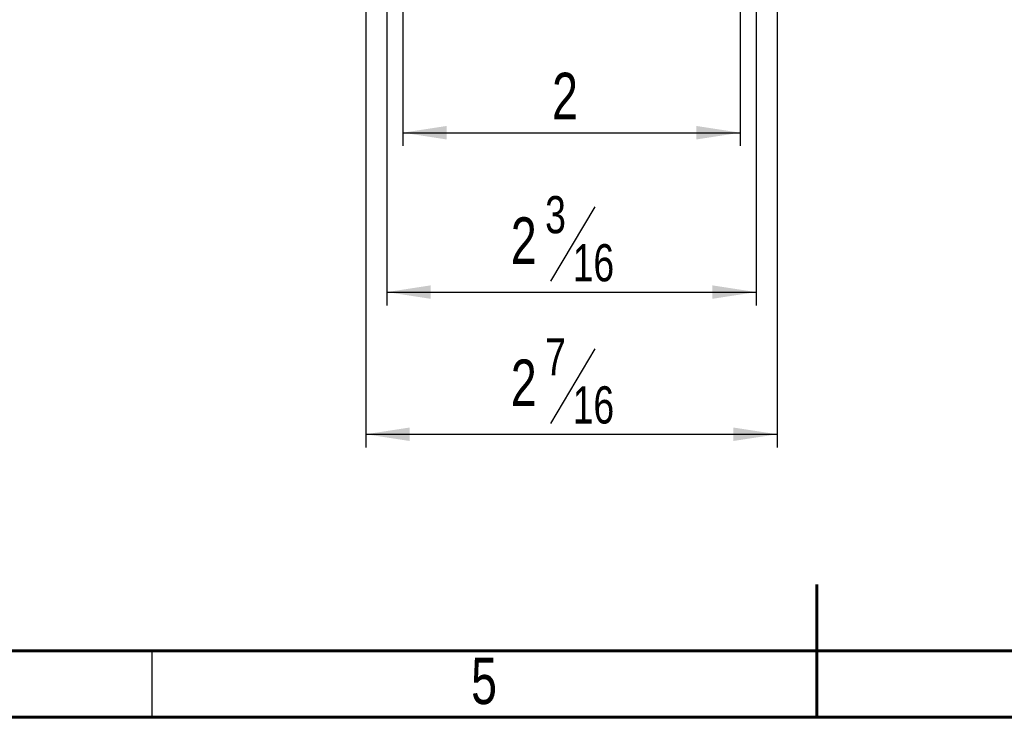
# Model space of a CAD drawing. Header units: inches. Extents: x 0.6 to 16.3, y 0.2 to 11.5.
# Tile 4 of 20: x 6.1 to 9, y 0.2 to 2.3. Entities that reach past the tile are written whole.
import ezdxf

# ---------------------------------------------------------------- set-up
doc = ezdxf.new("R2010")
doc.units = ezdxf.units.IN
doc.header["$MEASUREMENT"] = 0
doc.layers.add('FORMAT', color=7, linetype='Continuous')
doc.styles.add('SLDTEXTSTYLE0', font='TXT', dxfattribs={"width": 0.75})
doc.dimstyles.new('SLDDIMSTYLE1', dxfattribs={"dimtxt": 0.137795, "dimasz": 0.13, "dimexe": 0, "dimexo": 0.0625, "dimgap": 0.034449, "dimtad": 1, "dimlfac": 2, "dimrnd": 1e-09, "dimzin": 12, "dimdsep": 46, "dimlunit": 5, "dimtxsty": 'SLDTEXTSTYLE0', "dimsah": 1, "dimcen": 0.09, "dimadec": 0, "dimazin": 3, "dimtfac": 1, "dimtofl": 0, "dimtmove": 0, "dimatfit": 3, "dimfxl": 0, "dimfrac": 2, "dimtolj": 1, "dimtzin": 12, "dimarcsym": 0})
doc.dimstyles.new('SLDDIMSTYLE3', dxfattribs={"dimtxt": 0.137795, "dimasz": 0.13, "dimexe": 0, "dimexo": 0.0625, "dimgap": 0.034449, "dimtad": 1, "dimdec": 6, "dimlfac": 2, "dimrnd": 1e-09, "dimzin": 12, "dimdsep": 46, "dimlunit": 5, "dimtxsty": 'SLDTEXTSTYLE0', "dimsah": 1, "dimcen": 0.09, "dimadec": 0, "dimazin": 3, "dimtfac": 1, "dimtofl": 0, "dimtmove": 0, "dimatfit": 3, "dimfxl": 0, "dimfrac": 2, "dimtolj": 1, "dimtzin": 12, "dimarcsym": 0})

# ---------------------------------------------------------------- blocks, each defined once
blk = doc.blocks.new('_D_4')
at = {"layer": 'FORMAT'}
for p, q in [((7.238, 2.4042), (7.238, 1.8903)), ((8.238, 2.4042), (8.238, 1.8903)), ((7.238, 1.9296), (8.238, 1.9296))]:
    blk.add_line(p, q, dxfattribs=at)
for points in [[(7.238, 1.9296), (7.368, 1.9096), (7.368, 1.9496)], [(8.238, 1.9296), (8.108, 1.9496), (8.108, 1.9096)]]:
    blk.add_solid(points, dxfattribs=at)
at = {"layer": 'FORMAT', "insert": (7.6804, 2.1073), "char_height": 0.1378, "attachment_point": 1, "style": 'SLDTEXTSTYLE0'}
blk.add_mtext('2', dxfattribs=at)
blk = doc.blocks.new('_D_5')
at = {"layer": 'FORMAT'}
for p, q in [((7.1911, 3.3815), (7.1911, 1.4178)), ((8.2849, 3.3815), (8.2849, 1.4178)), ((7.8076, 1.71), (7.6754, 1.4895)), ((7.1911, 1.4572), (8.2849, 1.4572))]:
    blk.add_line(p, q, dxfattribs=at)
for points in [[(7.1911, 1.4572), (7.3211, 1.4372), (7.3211, 1.4772)], [(8.2849, 1.4572), (8.1549, 1.4772), (8.1549, 1.4372)]]:
    blk.add_solid(points, dxfattribs=at)
at = {"layer": 'FORMAT', "attachment_point": 1, "style": 'SLDTEXTSTYLE0'}
for s, insert, char_height in [('3', (7.66, 1.7418), 0.1102), ('2', (7.5582, 1.6787), 0.1378), ('16', (7.7415, 1.5993), 0.11024)]:
    blk.add_mtext(s, dxfattribs=dict(at, insert=insert, char_height=char_height))
blk = doc.blocks.new('_D_6')
at = {"layer": 'FORMAT'}
for p, q in [((7.1286, 3.424), (7.1286, 0.9965)), ((8.3474, 3.424), (8.3474, 0.9965)), ((7.8076, 1.2886), (7.6754, 1.0681)), ((7.1286, 1.0358), (8.3474, 1.0358))]:
    blk.add_line(p, q, dxfattribs=at)
for points in [[(7.1286, 1.0358), (7.2586, 1.0158), (7.2586, 1.0558)], [(8.3474, 1.0358), (8.2174, 1.0558), (8.2174, 1.0158)]]:
    blk.add_solid(points, dxfattribs=at)
at = {"layer": 'FORMAT', "attachment_point": 1, "style": 'SLDTEXTSTYLE0'}
for s, insert, char_height in [('7', (7.66, 1.3205), 0.1102), ('2', (7.5582, 1.2573), 0.1378), ('16', (7.7415, 1.1779), 0.11024)]:
    blk.add_mtext(s, dxfattribs=dict(at, insert=insert, char_height=char_height))

msp = doc.modelspace()

# ---------------------------------------------------------------- linework, layer by layer
at = {"color": 7, "linetype": 'Continuous', "lineweight": 60}
for p, q in [((8.46456693, 0.19685039), (8.46456693, 0.59055118)), ((16.14173228, 0.39370079), (0.78740157, 0.39370079)), ((16.14173228, 0.39370079), (8.77165354, 0.39370079)), ((16.33858268, 0.19685039), (0.59055118, 0.19685039))]:
    msp.add_line(p, q, dxfattribs=at)
at = {"color": 7, "linetype": 'Continuous', "lineweight": 30}
msp.add_line((6.49606299, 0.19685039), (6.49606299, 0.39370079), dxfattribs=at)

# ---------------------------------------------------------------- texts
at = {"color": 7, "linetype": 'Continuous', "lineweight": 0, "insert": (7.47892744, 0.37396914), "char_height": 0.13779528, "attachment_point": 2, "style": 'SLDTEXTSTYLE0'}
msp.add_mtext('5', dxfattribs=at)

# ---------------------------------------------------------------- dimensions: what is measured, and where the dimension line sits
at = {"layer": 'FORMAT'}
for base, p1, p2, dimstyle, picture, middle in [((8.34735695, 1.03582992), (7.12860695, 3.46332924), (8.34735695, 3.46332924), 'SLDDIMSTYLE3', '_D_6', (7.73131923, 1.03582992)), ((8.28485695, 1.45718751), (7.19110695, 3.42082924), (8.28485695, 3.42082924), 'SLDDIMSTYLE3', '_D_5', (7.73131923, 1.45718751)), ((8.23798195, 1.92962845), (7.23798195, 2.44357011), (8.23798195, 2.44357011), 'SLDDIMSTYLE1', '_D_4', (7.73131923, 1.92962845))]:
    dim = msp.add_linear_dim(base=base, p1=p1, p2=p2, dimstyle=dimstyle, dxfattribs=at)
    dim.commit()
    dim.dimension.update_dxf_attribs({"geometry": picture, "text_midpoint": middle, "dimtype": 160})

doc.saveas('drawing.dxf')
